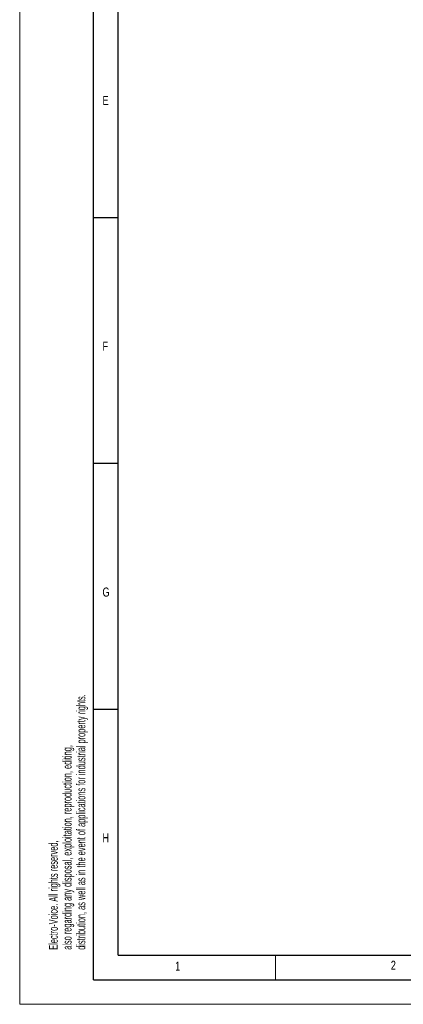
# Model space of a CAD drawing. Header units: millimetres. Extents: x 0 to 594, y 0 to 420.
# Tile 1 of 38: x 0 to 78, y 0 to 200. Entities that reach past the tile are written whole.
import ezdxf

# ---------------------------------------------------------------- set-up
doc = ezdxf.new("R2010")
doc.units = ezdxf.units.MM
doc.layers.add('FORMAT', color=7, linetype='Continuous')
doc.styles.add('SLDTEXTSTYLE0', font='TXT', dxfattribs={"width": 0.75})
doc.styles.add('SLDTEXTSTYLE1', font='TXT', dxfattribs={"width": 0.605})

msp = doc.modelspace()

# ---------------------------------------------------------------- linework, layer by layer
at = {"color": 7, "linetype": 'Continuous', "lineweight": 18}
for p, q in [((0, 0), (0, 420)), ((52, 10), (52, 5)), ((0, 0), (594, 0))]:
    msp.add_line(p, q, dxfattribs=at)
at = {"layer": 'FORMAT'}
for p, q in [((15, 5), (15, 415)), ((20, 10), (20, 410)), ((20, 160), (15, 160)), ((20, 110), (15, 110)), ((20, 60), (15, 60)), ((20, 10), (584, 10)), ((15, 5), (589, 5))]:
    msp.add_line(p, q, dxfattribs=at)

# ---------------------------------------------------------------- texts
at = {"color": 7, "linetype": 'Continuous', "lineweight": 0, "char_height": 1.8, "attachment_point": 1, "rotation": 90, "style": 'SLDTEXTSTYLE1'}
for s, insert in [('distribution, as well as in the event of applications for industrial property rights.', (11.542, 11.093)), ('also regarding any disposal, exploitation, reproduction, editing,', (8.742, 11.093)), ('Electro-Voice. All rights reserved,', (5.942, 11.093))]:
    msp.add_mtext(s, dxfattribs=dict(at, insert=insert))
at = {"layer": 'FORMAT', "char_height": 1.852, "attachment_point": 1, "style": 'SLDTEXTSTYLE0'}
for s, insert in [('E', (16.822, 184.783)), ('F', (16.822, 134.783)), ('G', (16.822, 84.783)), ('H', (16.822, 34.783)), ('1', (31.587, 8.668)), ('2', (75.416, 8.874))]:
    msp.add_mtext(s, dxfattribs=dict(at, insert=insert))

doc.saveas('drawing.dxf')
